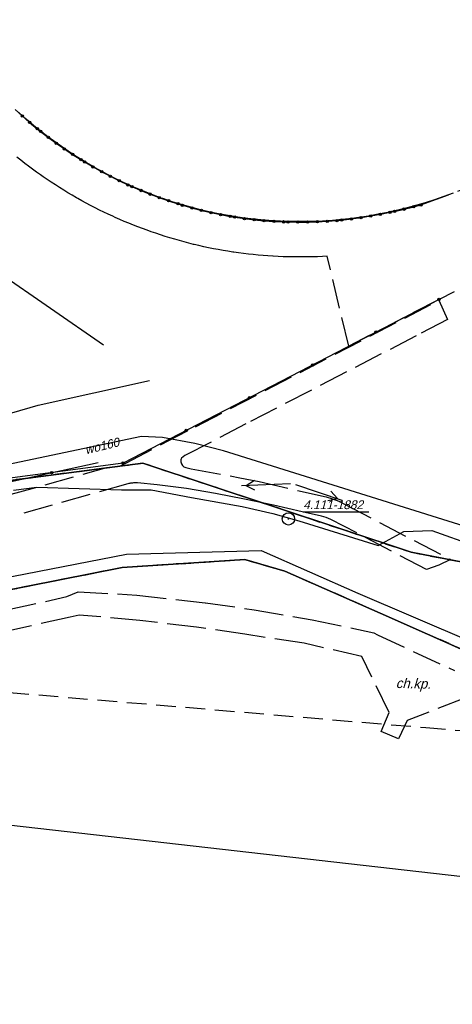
# Model space of a CAD drawing. Extents: x 7538282 to 7539561, y 5782854 to 5783989.
# Tile 24 of 32: x 7539271 to 7539315, y 5783500 to 5783601. Entities that reach past the tile are written whole.
import ezdxf

# ---------------------------------------------------------------- set-up
doc = ezdxf.new("R2010")
doc.units = 0
doc.header["$MEASUREMENT"] = 0
for name, pattern in [('4001', [0]), ('4002', [2, 1, -1]), ('4003', [3, 2, -1]), ('4004', [4, 3, -1])]:
    doc.linetypes.add(name, pattern=pattern)
for name, color, linetype in [('Drogi', 135, 'CONTINUOUS'), ('Dzialki', 7, 'CONTINUOUS'), ('Linie_napowietrzne', 184, 'CONTINUOUS'), ('ODGIK_1', 7, 'CONTINUOUS'), ('Ogrodzenia', 184, 'CONTINUOUS'), ('Osnowa', 7, 'CONTINUOUS'), ('Projekty', 1, 'CONTINUOUS'), ('Roslinnosc', 104, 'CONTINUOUS'), ('Uz_Energia', 1, 'CONTINUOUS'), ('Uz_Kanalizacja', 14, 'CONTINUOUS'), ('Uz_Telekomunikacja', 30, 'CONTINUOUS'), ('Uz_Woda', 5, 'CONTINUOUS'), ('Uzytki', 7, 'CONTINUOUS')]:
    doc.layers.add(name, color=color, linetype=linetype)

# ---------------------------------------------------------------- blocks, each defined once
blk = doc.blocks.new('1281')
at = {"layer": 'Ogrodzenia', "color": 184, "linetype": 'Continuous'}
for radius in [0.24, 0.16, 0.08]:
    blk.add_circle((0, 0), radius, dxfattribs=at)
blk = doc.blocks.new('1047')
at = {"layer": 'Linie_napowietrzne', "color": 1, "linetype": 'Continuous'}
blk.add_line((0, 0.5), (0, 10.5), dxfattribs=at)
blk = doc.blocks.new('1046')
at = {"layer": 'Linie_napowietrzne', "color": 1, "linetype": 'Continuous'}
for p in [(-1, 7.8), (1, 7.8)]:
    blk.add_line(p, (0, 9.53), dxfattribs=at)
blk = doc.blocks.new('1115')
at = {"layer": 'Osnowa', "color": 7, "linetype": 'Continuous'}
for radius in [1.25, 0.05]:
    blk.add_circle((0, 0), radius, dxfattribs=at)

msp = doc.modelspace()

# ---------------------------------------------------------------- linework, layer by layer
at = {"layer": 'Drogi', "color": 8, "linetype": '4004'}
for p, q in [((7539270.893, 5783591.655), (7539271.629, 5783590.978)), ((7539271.629, 5783590.978), (7539272.382, 5783590.32)), ((7539272.382, 5783590.32), (7539273.151, 5783589.68)), ((7539273.151, 5783589.68), (7539273.5, 5783589.4)), ((7539273.5, 5783589.4), (7539274.29, 5783588.787)), ((7539274.29, 5783588.787), (7539275.095, 5783588.194)), ((7539275.095, 5783588.194), (7539275.914, 5783587.621)), ((7539275.914, 5783587.621), (7539276.747, 5783587.067)), ((7539271.481, 5783586.461), (7539271.091, 5783586.773)), ((7539271.875, 5783586.153), (7539271.481, 5783586.461)), ((7539276.747, 5783587.067), (7539277.593, 5783586.534)), ((7539277.593, 5783586.534), (7539277.98, 5783586.3)), ((7539277.98, 5783586.3), (7539278.84, 5783585.79)), ((7539272.273, 5783585.849), (7539271.875, 5783586.153)), ((7539272.673, 5783585.55), (7539272.273, 5783585.849)), ((7539273.077, 5783585.256), (7539272.673, 5783585.55)), ((7539273.485, 5783584.966), (7539273.077, 5783585.256)), ((7539278.84, 5783585.79), (7539279.712, 5783585.301)), ((7539279.712, 5783585.301), (7539280.596, 5783584.832)), ((7539273.75, 5783584.78), (7539273.485, 5783584.966)), ((7539274.162, 5783584.497), (7539273.75, 5783584.78)), ((7539274.578, 5783584.219), (7539274.162, 5783584.497)), ((7539280.596, 5783584.832), (7539281.49, 5783584.384)), ((7539281.49, 5783584.384), (7539282.395, 5783583.958)), ((7539274.996, 5783583.946), (7539274.578, 5783584.219)), ((7539275.418, 5783583.677), (7539274.996, 5783583.946)), ((7539275.842, 5783583.412), (7539275.418, 5783583.677)), ((7539276.27, 5783583.153), (7539275.842, 5783583.412)), ((7539282.395, 5783583.958), (7539282.79, 5783583.78)), ((7539282.79, 5783583.78), (7539283.709, 5783583.386)), ((7539283.709, 5783583.386), (7539284.637, 5783583.013)), ((7539312.18, 5783581.92), (7539316.29, 5783583.44)), ((7539276.7, 5783582.898), (7539276.27, 5783583.153)), ((7539277.133, 5783582.648), (7539276.7, 5783582.898)), ((7539277.27, 5783582.57), (7539277.133, 5783582.648)), ((7539277.706, 5783582.326), (7539277.27, 5783582.57)), ((7539278.145, 5783582.086), (7539277.706, 5783582.326)), ((7539284.637, 5783583.013), (7539285.573, 5783582.662)), ((7539285.573, 5783582.662), (7539286.518, 5783582.334)), ((7539286.518, 5783582.334), (7539287.47, 5783582.029)), ((7539278.587, 5783581.852), (7539278.145, 5783582.086)), ((7539279.031, 5783581.623), (7539278.587, 5783581.852)), ((7539279.478, 5783581.398), (7539279.031, 5783581.623)), ((7539279.927, 5783581.179), (7539279.478, 5783581.398)), ((7539287.47, 5783582.029), (7539287.93, 5783581.89)), ((7539287.93, 5783581.89), (7539288.891, 5783581.613)), ((7539288.891, 5783581.613), (7539289.858, 5783581.36)), ((7539289.858, 5783581.36), (7539290.832, 5783581.131)), ((7539309.055, 5783581.163), (7539309.51, 5783581.26)), ((7539309.51, 5783581.26), (7539310.485, 5783581.484)), ((7539310.485, 5783581.484), (7539311.455, 5783581.726)), ((7539311.455, 5783581.726), (7539312.18, 5783581.92)), ((7539280.379, 5783580.965), (7539279.927, 5783581.179)), ((7539280.833, 5783580.755), (7539280.379, 5783580.965)), ((7539281.09, 5783580.64), (7539280.833, 5783580.755)), ((7539281.547, 5783580.438), (7539281.09, 5783580.64)), ((7539282.007, 5783580.242), (7539281.547, 5783580.438)), ((7539282.469, 5783580.051), (7539282.007, 5783580.242)), ((7539290.832, 5783581.131), (7539291.81, 5783580.926)), ((7539291.81, 5783580.926), (7539292.794, 5783580.746)), ((7539292.794, 5783580.746), (7539293.25, 5783580.67)), ((7539293.25, 5783580.67), (7539294.239, 5783580.526)), ((7539294.239, 5783580.526), (7539295.232, 5783580.405)), ((7539295.232, 5783580.405), (7539296.228, 5783580.31)), ((7539296.228, 5783580.31), (7539297.225, 5783580.239)), ((7539297.225, 5783580.239), (7539298.224, 5783580.193)), ((7539301.659, 5783580.198), (7539302.658, 5783580.25)), ((7539302.658, 5783580.25), (7539303.655, 5783580.327)), ((7539303.655, 5783580.327), (7539304.12, 5783580.37)), ((7539304.12, 5783580.37), (7539305.113, 5783580.491)), ((7539305.113, 5783580.491), (7539306.103, 5783580.631)), ((7539306.103, 5783580.631), (7539307.09, 5783580.789)), ((7539307.09, 5783580.789), (7539308.074, 5783580.967)), ((7539308.074, 5783580.967), (7539309.055, 5783581.163)), ((7539282.933, 5783579.865), (7539282.469, 5783580.051)), ((7539283.4, 5783579.684), (7539282.933, 5783579.865)), ((7539283.868, 5783579.508), (7539283.4, 5783579.684)), ((7539284.338, 5783579.338), (7539283.868, 5783579.508)), ((7539284.76, 5783579.19), (7539284.338, 5783579.338)), ((7539298.224, 5783580.193), (7539298.66, 5783580.18)), ((7539298.66, 5783580.18), (7539299.66, 5783580.163)), ((7539299.66, 5783580.163), (7539300.66, 5783580.168)), ((7539300.66, 5783580.168), (7539301.659, 5783580.198)), ((7539285.232, 5783579.024), (7539284.76, 5783579.19)), ((7539285.705, 5783578.863), (7539285.232, 5783579.024)), ((7539286.18, 5783578.708), (7539285.705, 5783578.863)), ((7539286.657, 5783578.558), (7539286.18, 5783578.708)), ((7539287.136, 5783578.414), (7539286.657, 5783578.558)), ((7539287.616, 5783578.275), (7539287.136, 5783578.414)), ((7539288.098, 5783578.142), (7539287.616, 5783578.275)), ((7539288.582, 5783578.015), (7539288.098, 5783578.142)), ((7539289.067, 5783577.893), (7539288.582, 5783578.015)), ((7539289.12, 5783577.88), (7539289.067, 5783577.893)), ((7539289.606, 5783577.765), (7539289.12, 5783577.88)), ((7539290.094, 5783577.655), (7539289.606, 5783577.765)), ((7539290.583, 5783577.551), (7539290.094, 5783577.655)), ((7539291.073, 5783577.452), (7539290.583, 5783577.551)), ((7539291.565, 5783577.359), (7539291.073, 5783577.452)), ((7539292.057, 5783577.272), (7539291.565, 5783577.359)), ((7539292.551, 5783577.191), (7539292.057, 5783577.272)), ((7539293.045, 5783577.115), (7539292.551, 5783577.191)), ((7539293.15, 5783577.1), (7539293.045, 5783577.115)), ((7539293.645, 5783577.031), (7539293.15, 5783577.1)), ((7539294.141, 5783576.967), (7539293.645, 5783577.031)), ((7539294.638, 5783576.908), (7539294.141, 5783576.967)), ((7539295.135, 5783576.854), (7539294.638, 5783576.908)), ((7539295.632, 5783576.806), (7539295.135, 5783576.854)), ((7539296.13, 5783576.763), (7539295.632, 5783576.806)), ((7539296.629, 5783576.725), (7539296.13, 5783576.763)), ((7539297.128, 5783576.693), (7539296.629, 5783576.725)), ((7539297.17, 5783576.69), (7539297.128, 5783576.693)), ((7539297.669, 5783576.664), (7539297.17, 5783576.69)), ((7539298.169, 5783576.643), (7539297.669, 5783576.664)), ((7539298.669, 5783576.627), (7539298.169, 5783576.643)), ((7539299.168, 5783576.616), (7539298.669, 5783576.627)), ((7539299.668, 5783576.611), (7539299.168, 5783576.616)), ((7539300.168, 5783576.611), (7539299.668, 5783576.611)), ((7539300.668, 5783576.616), (7539300.168, 5783576.611)), ((7539301.168, 5783576.627), (7539300.668, 5783576.616)), ((7539301.668, 5783576.643), (7539301.168, 5783576.627)), ((7539302.168, 5783576.665), (7539301.668, 5783576.643)), ((7539302.65, 5783576.69, 151.345), (7539302.168, 5783576.665)), ((7539304.845, 5783567.52), (7539302.65, 5783576.69, 151.345)), ((7539282.16, 5783555.62, 151.128), (7539314.02, 5783572.2, 151.17)), ((7539314.04, 5783572.29), (7539304.845, 5783567.52)), ((7539314.02, 5783572.2, 151.17), (7539314.88, 5783570.24, 150.994)), ((7539315.57, 5783573.06), (7539314.04, 5783572.29)), ((7539314.88, 5783570.24, 150.994), (7539311.71, 5783568.58, 151.006)), ((7539311.71, 5783568.58, 151.006), (7539294.39, 5783559.6, 151.009)), ((7539294.39, 5783559.6, 151.009), (7539288.18, 5783556.37, 151.02)), ((7539288.18, 5783556.37, 151.02), (7539287.84, 5783556.12, 150.992)), ((7539270.12, 5783552.33, 151.272), (7539280.22, 5783555.17, 151.079)), ((7539280.22, 5783555.17, 151.079), (7539281.62, 5783555.34, 151.114)), ((7539281.62, 5783555.34, 151.114), (7539282.16, 5783555.62, 151.128)), ((7539287.772, 5783555.959), (7539287.757, 5783555.86)), ((7539287.757, 5783555.86), (7539287.76, 5783555.76, 150.956)), ((7539287.76, 5783555.76, 150.956), (7539287.762, 5783555.741)), ((7539287.762, 5783555.741), (7539287.781, 5783555.643)), ((7539287.804, 5783556.053), (7539287.772, 5783555.959)), ((7539287.781, 5783555.643), (7539287.814, 5783555.549)), ((7539287.84, 5783556.12, 150.992), (7539287.804, 5783556.053)), ((7539287.814, 5783555.549), (7539287.924, 5783555.376)), ((7539287.924, 5783555.376), (7539288.077, 5783555.248)), ((7539288.077, 5783555.248), (7539288.26, 5783555.17, 150.895)), ((7539288.26, 5783555.17, 150.895), (7539288.83, 5783555.02, 150.838)), ((7539288.83, 5783555.02, 150.838), (7539293.78, 5783554.12, 150.701)), ((7539282.36, 5783553.51, 150.963), (7539271.26, 5783550.35, 151.142)), ((7539282.458, 5783553.528), (7539282.36, 5783553.51, 150.963)), ((7539282.557, 5783553.544), (7539282.458, 5783553.528)), ((7539282.656, 5783553.558), (7539282.557, 5783553.544)), ((7539282.755, 5783553.57), (7539282.656, 5783553.558)), ((7539282.85, 5783553.58, 150.954), (7539282.755, 5783553.57)), ((7539282.95, 5783553.588), (7539282.85, 5783553.58, 150.954)), ((7539283.05, 5783553.594), (7539282.95, 5783553.588)), ((7539283.149, 5783553.598), (7539283.05, 5783553.594)), ((7539283.249, 5783553.6), (7539283.149, 5783553.598)), ((7539283.349, 5783553.6), (7539283.249, 5783553.6)), ((7539283.37, 5783553.6, 150.944), (7539283.349, 5783553.6)), ((7539285.37, 5783553.41, 150.869), (7539283.37, 5783553.6, 150.944)), ((7539288.34, 5783553.02, 150.743), (7539285.37, 5783553.41, 150.869)), ((7539293.78, 5783554.12, 150.701), (7539295.73, 5783553.72, 150.65)), ((7539295.73, 5783553.72, 150.65), (7539302.55, 5783552.16, 150.48)), ((7539291.3, 5783552.52, 150.629), (7539288.34, 5783553.02, 150.743)), ((7539294.24, 5783551.94, 150.584), (7539291.3, 5783552.52, 150.629)), ((7539302.55, 5783552.16, 150.48), (7539303.2, 5783551.97, 150.46)), ((7539297.19, 5783551.32, 150.493), (7539294.24, 5783551.94, 150.584)), ((7539300.12, 5783550.66, 150.451), (7539297.19, 5783551.32, 150.493)), ((7539303.2, 5783551.97, 150.46), (7539303.83, 5783551.72, 150.449)), ((7539303.83, 5783551.72, 150.449), (7539304.42, 5783551.42, 150.437)), ((7539304.42, 5783551.42, 150.437), (7539315.19, 5783545.8, 150.199)), ((7539302.08, 5783550.2, 150.403), (7539300.12, 5783550.66, 150.451)), ((7539302.56, 5783550.06, 150.41), (7539302.08, 5783550.2, 150.403)), ((7539303.01, 5783549.88, 150.392), (7539302.56, 5783550.06, 150.41)), ((7539312.75, 5783544.78, 150.151), (7539303.01, 5783549.88, 150.392)), ((7539314, 5783545.2, 150.168), (7539312.75, 5783544.78, 150.151)), ((7539315.19, 5783545.8, 150.199), (7539314, 5783545.2, 150.168)), ((7539276.18, 5783542.02, 150.831), (7539277.33, 5783542.51, 150.771)), ((7539277.33, 5783542.51, 150.771), (7539283.28, 5783542.17, 150.561)), ((7539283.28, 5783542.17, 150.561), (7539290.27, 5783541.38, 150.341)), ((7539262.27, 5783538.9, 151.561), (7539276.18, 5783542.02, 150.831)), ((7539290.27, 5783541.38, 150.341), (7539295.22, 5783540.67, 150.261)), ((7539277.43, 5783540.11, 150.821), (7539276.49, 5783539.91, 150.941)), ((7539279.17, 5783539.98, 150.901), (7539277.43, 5783540.11, 150.821)), ((7539295.22, 5783540.67, 150.261), (7539301.14, 5783539.63, 150.171)), ((7539276.49, 5783539.91, 150.941), (7539254.15, 5783534.97, 151.971)), ((7539283.59, 5783539.57, 150.601), (7539279.17, 5783539.98, 150.901)), ((7539289.36, 5783538.9, 152.421), (7539283.59, 5783539.57, 150.601)), ((7539301.14, 5783539.63, 150.171), (7539307.4, 5783538.33, 150.131)), ((7539294.26, 5783538.17, 152.511), (7539289.36, 5783538.9, 152.421)), ((7539300.3, 5783537.25, 150.371), (7539294.26, 5783538.17, 152.511)), ((7539307.4, 5783538.33, 150.131), (7539307.76, 5783538.11, 150.151)), ((7539307.76, 5783538.11, 150.151), (7539315.62, 5783534.47, 150.041)), ((7539306.19, 5783535.9, 150.021), (7539300.3, 5783537.25, 150.371)), ((7539308.95, 5783530.21, 149.901), (7539306.19, 5783535.9, 150.021)), ((7539316.72, 5783531.68, 150.061), (7539310.78, 5783529.39, 149.931)), ((7539308.13, 5783528.27, 149.811), (7539308.95, 5783530.21, 149.901)), ((7539310.78, 5783529.39, 149.931), (7539309.9, 5783527.53, 149.761)), ((7539309.9, 5783527.53, 149.761), (7539308.13, 5783528.27, 149.811))]:
    msp.add_line(p, q, dxfattribs=at)
at = {"layer": 'Dzialki', "color": 7, "linetype": '4001'}
for p, q in [((7539283.89, 5783555.6), (7539227.9, 5783548.33)), ((7539227.9, 5783548.33), (7539283.89, 5783555.6)), ((7539311.21, 5783546.52), (7539283.89, 5783555.6)), ((7539283.89, 5783555.6), (7539311.21, 5783546.52)), ((7539320.04, 5783544.82), (7539311.21, 5783546.52)), ((7539311.21, 5783546.52), (7539320.04, 5783544.82)), ((7539281.81, 5783544.98), (7539294.29, 5783545.78)), ((7539294.29, 5783545.78), (7539281.81, 5783544.98)), ((7539294.29, 5783545.78), (7539298.34, 5783544.6)), ((7539298.34, 5783544.6), (7539294.29, 5783545.78)), ((7539248.51, 5783538.36), (7539281.81, 5783544.98)), ((7539281.81, 5783544.98), (7539248.51, 5783538.36)), ((7539298.34, 5783544.6), (7539308.05, 5783540.33)), ((7539308.05, 5783540.33), (7539298.34, 5783544.6)), ((7539308.05, 5783540.33), (7539397.27, 5783500.62)), ((7539397.27, 5783500.62), (7539308.05, 5783540.33))]:
    msp.add_line(p, q, dxfattribs=at)
at = {"layer": 'ODGIK_1', "color": 230, "linetype": '4001'}
for points in [[(7539264.452, 5783802.841, 0), (7539419.329, 5783757.818, 0), (7539329.284, 5783511.997, 0), (7539187.014, 5783528.205, 0), (7539264.452, 5783802.841, 0)], [(7538958.949, 5783581.034, 0), (7539056.503, 5783560.761, 0), (7539144.541, 5783542.692, 0), (7539172.561, 5783538.396, 0), (7539195.018, 5783537.777, 0), (7539229.843, 5783538.967, 0), (7539251.375, 5783540.334, 0), (7539282.229, 5783546.317, 0), (7539295.919, 5783546.72, 0), (7539305.765, 5783542.346, 0), (7539392.101, 5783505.372, 0), (7539413.861, 5783493.634, 0), (7539433.498, 5783482.535, 0), (7539441.011, 5783471.581, 0), (7539412.498, 5783444.22, 0), (7539368.331, 5783401.47, 0), (7539336.711, 5783367.751, 0)]]:
    msp.add_polyline3d(points, dxfattribs=at)
at = {"layer": 'Ogrodzenia', "color": 184, "linetype": '4001'}
for p, q in [((7539270.893, 5783591.655), (7539271.629, 5783590.978)), ((7539271.629, 5783590.978), (7539272.382, 5783590.32)), ((7539272.382, 5783590.32), (7539273.151, 5783589.68)), ((7539273.151, 5783589.68), (7539273.5, 5783589.4)), ((7539273.5, 5783589.4), (7539274.29, 5783588.787)), ((7539274.29, 5783588.787), (7539275.095, 5783588.194)), ((7539275.095, 5783588.194), (7539275.914, 5783587.621)), ((7539275.914, 5783587.621), (7539276.747, 5783587.067)), ((7539276.747, 5783587.067), (7539277.593, 5783586.534)), ((7539277.593, 5783586.534), (7539277.98, 5783586.3)), ((7539277.98, 5783586.3), (7539278.84, 5783585.79)), ((7539278.84, 5783585.79), (7539279.712, 5783585.301)), ((7539279.712, 5783585.301), (7539280.596, 5783584.832)), ((7539280.596, 5783584.832), (7539281.49, 5783584.384)), ((7539281.49, 5783584.384), (7539282.395, 5783583.958)), ((7539282.395, 5783583.958), (7539282.79, 5783583.78)), ((7539282.79, 5783583.78), (7539283.709, 5783583.386)), ((7539283.709, 5783583.386), (7539284.637, 5783583.013)), ((7539284.637, 5783583.013), (7539285.573, 5783582.662)), ((7539285.573, 5783582.662), (7539286.518, 5783582.334)), ((7539286.518, 5783582.334), (7539287.47, 5783582.029)), ((7539287.47, 5783582.029), (7539287.93, 5783581.89)), ((7539287.93, 5783581.89), (7539288.891, 5783581.613)), ((7539288.891, 5783581.613), (7539289.858, 5783581.36)), ((7539289.858, 5783581.36), (7539290.832, 5783581.131)), ((7539309.055, 5783581.163), (7539309.51, 5783581.26)), ((7539309.51, 5783581.26), (7539310.485, 5783581.484)), ((7539310.485, 5783581.484), (7539311.455, 5783581.726)), ((7539311.455, 5783581.726), (7539312.18, 5783581.92)), ((7539290.832, 5783581.131), (7539291.81, 5783580.926)), ((7539291.81, 5783580.926), (7539292.794, 5783580.746)), ((7539292.794, 5783580.746), (7539293.25, 5783580.67)), ((7539293.25, 5783580.67), (7539294.239, 5783580.526)), ((7539294.239, 5783580.526), (7539295.232, 5783580.405)), ((7539295.232, 5783580.405), (7539296.228, 5783580.31)), ((7539296.228, 5783580.31), (7539297.225, 5783580.239)), ((7539297.225, 5783580.239), (7539298.224, 5783580.193)), ((7539301.659, 5783580.198), (7539302.658, 5783580.25)), ((7539302.658, 5783580.25), (7539303.655, 5783580.327)), ((7539303.655, 5783580.327), (7539304.12, 5783580.37)), ((7539304.12, 5783580.37), (7539305.113, 5783580.491)), ((7539305.113, 5783580.491), (7539306.103, 5783580.631)), ((7539306.103, 5783580.631), (7539307.09, 5783580.789)), ((7539307.09, 5783580.789), (7539308.074, 5783580.967)), ((7539308.074, 5783580.967), (7539309.055, 5783581.163)), ((7539298.224, 5783580.193), (7539298.66, 5783580.18)), ((7539298.66, 5783580.18), (7539299.66, 5783580.163)), ((7539299.66, 5783580.163), (7539300.66, 5783580.168)), ((7539300.66, 5783580.168), (7539301.659, 5783580.198)), ((7539314.04, 5783572.29), (7539281.89, 5783555.61)), ((7539281.89, 5783555.61), (7539230.97, 5783548.822))]:
    msp.add_line(p, q, dxfattribs=at)
at = {"layer": 'Osnowa', "color": 7, "linetype": 'Continuous'}
msp.add_line((7539300.21, 5783550.65), (7539306.895, 5783550.65), dxfattribs=at)
at = {"layer": 'Projekty', "color": 30, "linetype": '4003'}
for p, q in [((7539255.363, 5783533.512), (7539312.696, 5783528.663)), ((7539312.696, 5783528.663), (7539322.645, 5783527.844))]:
    msp.add_line(p, q, dxfattribs=at)
at = {"layer": 'Roslinnosc', "color": 104, "linetype": '4002'}
msp.add_polyline3d([(7539315.46, 5783583.11, 0), (7539314.522, 5783582.764, 0), (7539313.576, 5783582.44, 0), (7539312.73, 5783582.17, 0), (7539311.771, 5783581.886, 0), (7539310.806, 5783581.625, 0), (7539309.835, 5783581.385, 0), (7539308.859, 5783581.168, 0), (7539308.82, 5783581.16, 0), (7539307.84, 5783580.96, 0), (7539306.856, 5783580.784, 0), (7539305.868, 5783580.632, 0), (7539305.18, 5783580.54, 0), (7539304.186, 5783580.428, 0), (7539303.19, 5783580.341, 0), (7539302.192, 5783580.277, 0), (7539301.193, 5783580.237, 0), (7539300.9, 5783580.23, 0), (7539299.9, 5783580.215, 0), (7539298.9, 5783580.223, 0), (7539297.901, 5783580.255, 0), (7539297.23, 5783580.29, 0), (7539296.233, 5783580.361, 0), (7539295.237, 5783580.456, 0), (7539294.244, 5783580.575, 0), (7539293.56, 5783580.67, 0), (7539292.573, 5783580.83, 0), (7539291.59, 5783581.013, 0), (7539290.611, 5783581.22, 0), (7539289.76, 5783581.42, 0), (7539288.792, 5783581.671, 0), (7539287.83, 5783581.944, 0), (7539286.875, 5783582.241, 0), (7539285.928, 5783582.561, 0), (7539285.76, 5783582.62, 0), (7539284.822, 5783582.967, 0), (7539283.893, 5783583.336, 0), (7539282.972, 5783583.727, 0), (7539282.54, 5783583.92, 0), (7539281.634, 5783584.343, 0), (7539280.738, 5783584.787, 0), (7539279.853, 5783585.253, 0), (7539278.979, 5783585.739, 0), (7539278.84, 5783585.82, 0), (7539277.977, 5783586.325, 0), (7539277.126, 5783586.85, 0), (7539276.287, 5783587.395, 0), (7539275.85, 5783587.69, 0), (7539275.031, 5783588.264, 0), (7539274.227, 5783588.858, 0), (7539273.436, 5783589.47, 0), (7539272.78, 5783590, 0), (7539272.021, 5783590.651, 0), (7539271.277, 5783591.319, 0)], dxfattribs=at)
at = {"layer": 'Uz_Energia', "color": 1, "linetype": '4001'}
for p, q in [((7539270.728, 5783552.846), (7539273.125, 5783553.143)), ((7539273.125, 5783553.143), (7539281.736, 5783552.892)), ((7539281.736, 5783552.892), (7539284.735, 5783552.882)), ((7539284.735, 5783552.882), (7539288.85, 5783552.111)), ((7539288.85, 5783552.111), (7539294.016, 5783551.196)), ((7539294.016, 5783551.196), (7539297.12, 5783550.487)), ((7539297.12, 5783550.487), (7539299.765, 5783549.726)), ((7539299.765, 5783549.726), (7539307.842, 5783547.231)), ((7539307.842, 5783547.231), (7539310.453, 5783548.659)), ((7539310.453, 5783548.659), (7539313.312, 5783548.749)), ((7539313.312, 5783548.749), (7539319.929, 5783546.375))]:
    msp.add_line(p, q, dxfattribs=at)
at = {"layer": 'Uz_Kanalizacja', "color": 14, "linetype": '4001'}
for p, q in [((7539238.32, 5783596.47, 153.041), (7539279.9, 5783567.65, 150.902)), ((7539273.25, 5783561.53, 151.771), (7539284.57, 5783564.03, 150.902)), ((7539270.56, 5783560.73, 151.56), (7539273.25, 5783561.53, 151.771))]:
    msp.add_line(p, q, dxfattribs=at)
at = {"layer": 'Uz_Telekomunikacja', "color": 30, "linetype": '4001'}
msp.add_line((7539269.733, 5783553.569), (7539279.337, 5783555.676), dxfattribs=at)
at = {"layer": 'Uz_Woda', "color": 5, "linetype": '4001'}
for p, q in [((7539283.77, 5783558.31), (7539270.06, 5783555.44)), ((7539285.912, 5783558.228), (7539283.77, 5783558.31)), ((7539289.18, 5783557.61), (7539285.912, 5783558.228)), ((7539292.12, 5783556.86), (7539289.18, 5783557.61)), ((7539314.41, 5783549.87), (7539292.12, 5783556.86)), ((7539328.92, 5783545.25), (7539314.41, 5783549.87))]:
    msp.add_line(p, q, dxfattribs=at)
at = {"layer": 'Uzytki', "color": 184, "linetype": '4002'}
for points in [[(7539284.82, 5783772.65, 0), (7539393.57, 5783740.85, 0), (7539397.98, 5783731.03, 0), (7539399.77, 5783714.8, 0), (7539397.98, 5783700.29, 0), (7539389.7, 5783678.23, 0), (7539346.15, 5783581.8, 0), (7539339.45, 5783567.17, 0), (7539340.56, 5783555.21, 0), (7539343.58, 5783548.36, 0), (7539342.64, 5783535.98, 0), (7539320.04, 5783544.82, 0), (7539311.21, 5783546.52, 0), (7539283.89, 5783555.6, 0), (7539227.9, 5783548.33, 0), (7539239.8, 5783597.29, 0), (7539235.41, 5783598.4, 0), (7539246.13, 5783660.12, 0), (7539246.24, 5783660.44, 0), (7539267.11, 5783721.13, 0), (7539284.82, 5783772.65, 0)], [(7539397.27, 5783500.62, 0), (7539308.05, 5783540.33, 0), (7539298.34, 5783544.6, 0), (7539294.29, 5783545.78, 0), (7539281.81, 5783544.98, 0), (7539248.51, 5783538.36, 0), (7539239.42, 5783537.86, 0), (7539196.76, 5783536.48, 0), (7539171.64, 5783537.48, 0), (7539151.62, 5783540.06, 0), (7539138.11, 5783542.5, 0), (7539127.18, 5783544.47, 0), (7538965.24, 5783578.56, 0)], [(7539015.37, 5783577.86, 0), (7539022.92, 5783576.04, 0), (7539025.23, 5783575.47, 0), (7539032.45, 5783573.86, 0), (7539060.67, 5783567.55, 0), (7539087.3, 5783561.6, 0), (7539087.68, 5783561.51, 0), (7539113.63, 5783555.68, 0), (7539114.18, 5783558.12, 0), (7539119.29, 5783560.47, 0), (7539126.87, 5783558.71, 0), (7539129.1, 5783559.07, 0), (7539138.94, 5783561.3, 0), (7539214.64, 5783546.61, 0), (7539227.9, 5783548.33, 0), (7539283.89, 5783555.6, 0), (7539311.21, 5783546.52, 0), (7539320.04, 5783544.82, 0), (7539342.64, 5783535.98, 0), (7539395.78, 5783518.27, 0)], [(7539005.95, 5783567.43, 0), (7539034.93, 5783560.93, 0), (7539038.53, 5783560.13, 0), (7539042.42, 5783559.25, 0), (7539070.99, 5783549.82, 0), (7539071.94, 5783549.51, 0), (7539101.25, 5783542.83, 0), (7539111.22, 5783541.31, 0), (7539114.44, 5783540.8, 0), (7539137.24, 5783537.28, 0), (7539138.11, 5783542.5, 0), (7539151.62, 5783540.06, 0), (7539171.64, 5783537.48, 0), (7539196.76, 5783536.48, 0), (7539239.42, 5783537.86, 0), (7539248.51, 5783538.36, 0), (7539281.81, 5783544.98, 0), (7539294.29, 5783545.78, 0), (7539298.34, 5783544.6, 0), (7539308.05, 5783540.33, 0), (7539397.27, 5783500.62, 0)]]:
    msp.add_polyline3d(points, dxfattribs=at)

# ---------------------------------------------------------------- block references
at = {"layer": 'Linie_napowietrzne', "color": 1, "xscale": 0.5, "yscale": 0.5, "zscale": 0.5}
for name, rotation in [('1047', 92.44564900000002), ('1046', 92.44564900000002), ('1047', 251.457118), ('1046', 251.457118)]:
    msp.add_blockref(name, (7539299.18, 5783553.51), dxfattribs=dict(at, rotation=rotation))
at = {"layer": 'Ogrodzenia', "color": 184, "xscale": 0.5, "yscale": 0.5, "zscale": 0.5}
for p in [(7539271.629, 5783590.978), (7539271.629, 5783590.978), (7539272.382, 5783590.32), (7539272.382, 5783590.32), (7539273.151, 5783589.68), (7539273.151, 5783589.68), (7539273.5, 5783589.4), (7539273.5, 5783589.4), (7539274.29, 5783588.787), (7539274.29, 5783588.787), (7539275.095, 5783588.194), (7539275.095, 5783588.194), (7539275.914, 5783587.621), (7539275.914, 5783587.621), (7539276.747, 5783587.067), (7539276.747, 5783587.067), (7539277.593, 5783586.534), (7539277.593, 5783586.534), (7539277.98, 5783586.3), (7539277.98, 5783586.3), (7539278.84, 5783585.79), (7539278.84, 5783585.79), (7539279.712, 5783585.301), (7539279.712, 5783585.301), (7539280.596, 5783584.832), (7539280.596, 5783584.832), (7539281.49, 5783584.384), (7539281.49, 5783584.384), (7539282.395, 5783583.958), (7539282.395, 5783583.958), (7539282.79, 5783583.78), (7539282.79, 5783583.78), (7539283.709, 5783583.386), (7539283.709, 5783583.386), (7539284.637, 5783583.013), (7539284.637, 5783583.013), (7539285.573, 5783582.662), (7539285.573, 5783582.662), (7539286.518, 5783582.334), (7539286.518, 5783582.334), (7539287.47, 5783582.029), (7539287.47, 5783582.029), (7539287.93, 5783581.89), (7539287.93, 5783581.89), (7539288.891, 5783581.613), (7539288.891, 5783581.613), (7539289.858, 5783581.36), (7539289.858, 5783581.36), (7539290.832, 5783581.131), (7539290.832, 5783581.131), (7539309.055, 5783581.163), (7539309.055, 5783581.163), (7539309.51, 5783581.26), (7539309.51, 5783581.26), (7539310.485, 5783581.484), (7539310.485, 5783581.484), (7539311.455, 5783581.726), (7539311.455, 5783581.726), (7539312.18, 5783581.92), (7539291.81, 5783580.926), (7539291.81, 5783580.926), (7539292.794, 5783580.746), (7539292.794, 5783580.746), (7539293.25, 5783580.67), (7539293.25, 5783580.67), (7539294.239, 5783580.526), (7539294.239, 5783580.526), (7539295.232, 5783580.405), (7539295.232, 5783580.405), (7539296.228, 5783580.31), (7539296.228, 5783580.31), (7539297.225, 5783580.239), (7539297.225, 5783580.239), (7539298.224, 5783580.193), (7539298.224, 5783580.193), (7539298.66, 5783580.18), (7539298.66, 5783580.18), (7539299.66, 5783580.163), (7539299.66, 5783580.163), (7539300.66, 5783580.168), (7539300.66, 5783580.168), (7539301.659, 5783580.198), (7539301.659, 5783580.198), (7539302.658, 5783580.25), (7539302.658, 5783580.25), (7539303.655, 5783580.327), (7539303.655, 5783580.327), (7539304.12, 5783580.37), (7539304.12, 5783580.37), (7539305.113, 5783580.491), (7539305.113, 5783580.491), (7539306.103, 5783580.631), (7539306.103, 5783580.631), (7539307.09, 5783580.789), (7539307.09, 5783580.789), (7539308.074, 5783580.967), (7539308.074, 5783580.967), (7539314.04, 5783572.29), (7539307.61, 5783568.954), (7539301.18, 5783565.618), (7539294.75, 5783562.282), (7539288.32, 5783558.946), (7539281.89, 5783555.61), (7539281.89, 5783555.61), (7539274.616, 5783554.64)]:
    msp.add_blockref('1281', p, dxfattribs=at)
at = {"layer": 'Osnowa', "color": 7, "xscale": 0.5, "yscale": 0.5, "zscale": 0.5}
msp.add_blockref('1115', (7539298.71, 5783549.92), dxfattribs=at)

# ---------------------------------------------------------------- texts
at = {"layer": 'Drogi', "color": 8, "oblique": 15}
msp.add_text('ch.kp.', height=1, rotation=358.60604, dxfattribs=at).set_placement((7539309.622, 5783532.702))
at = {"layer": 'Osnowa', "color": 7, "oblique": 15}
msp.add_text('4.111-1882', height=0.9, dxfattribs=at).set_placement((7539300.21, 5783550.92))
at = {"layer": 'Uz_Woda', "color": 5, "oblique": 15}
msp.add_text('wo160', height=0.9, rotation=13.73627, dxfattribs=at).set_placement((7539278.119, 5783556.5))

doc.saveas('drawing.dxf')
